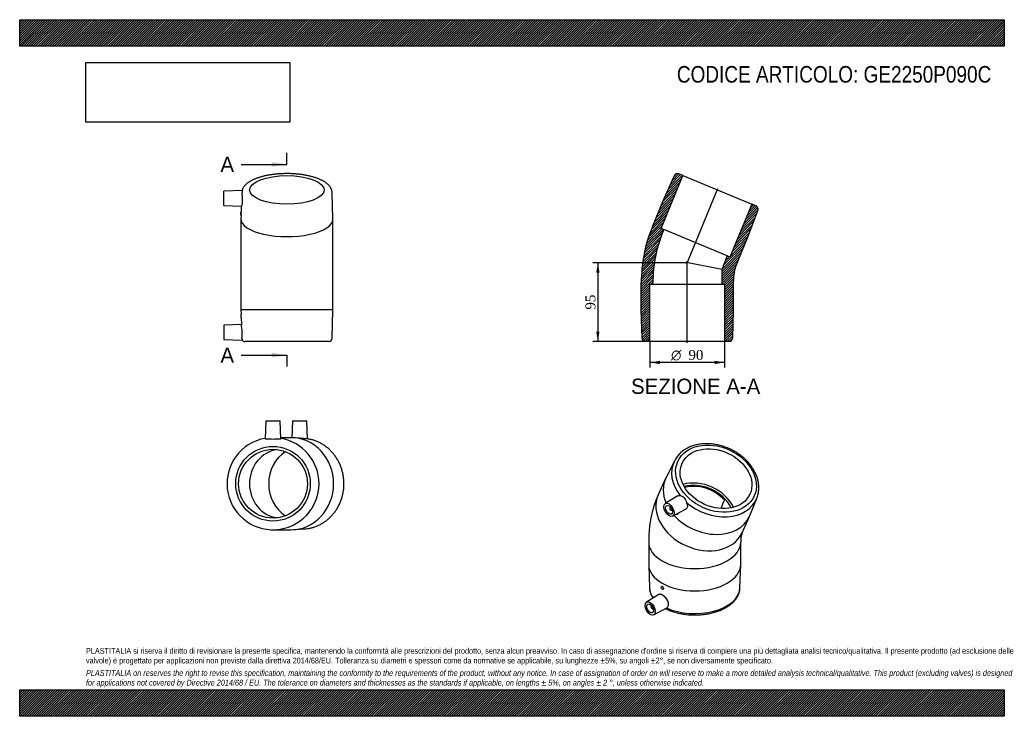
# Model space of a CAD drawing. Header units: millimetres. Extents: x 0 to 1188, y 0 to 840.
import ezdxf
from ezdxf.enums import TextEntityAlignment as Align
from ezdxf.lldxf.tags import DXFTag

# ---------------------------------------------------------------- set-up
doc = ezdxf.new("R2010")
doc.units = ezdxf.units.MM
doc.header["$LTSCALE"] = 4.000000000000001
for name, color, linetype in [('Default', 7, 'Continuous'), ('DV4_Default', 7, 'Continuous'), ('GE2250P090C', 7, 'Continuous')]:
    doc.layers.add(name, color=color, linetype=linetype)
doc.styles.add('SEACAD_Solid_Edge_ANSI', font='seans.ttf')
doc.styles.add('SEACAD_Solid_Edge_ANSI1_Symbols', font='semeca1.ttf')
doc.styles.add('SEACAD_Times_New_Roman', font='times.ttf')
tags = doc.linetypes.add('CENTER2', pattern=[28.575000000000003, 19.05, -3.175, 3.175, -3.175]).pattern_tags.tags
tags[10:11] = [DXFTag(74, 4), DXFTag(75, 0), DXFTag(340, '0'), DXFTag(46, 0.0), DXFTag(50, 0.0), DXFTag(44, 0.0), DXFTag(45, 0.0)]
tags[8:9] = [DXFTag(74, 4), DXFTag(75, 0), DXFTag(340, '0'), DXFTag(46, 0.0), DXFTag(50, 0.0), DXFTag(44, 0.0), DXFTag(45, 0.0)]
tags[6:7] = [DXFTag(74, 4), DXFTag(75, 0), DXFTag(340, '0'), DXFTag(46, 0.0), DXFTag(50, 0.0), DXFTag(44, 0.0), DXFTag(45, 0.0)]
tags[4:5] = [DXFTag(74, 4), DXFTag(75, 0), DXFTag(340, '0'), DXFTag(46, 0.0), DXFTag(50, 0.0), DXFTag(44, 0.0), DXFTag(45, 0.0)]
doc.dimstyles.new('ANSImm', dxfattribs={"dimtxt": 12, "dimasz": 12, "dimexe": 6.000000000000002, "dimexo": 0, "dimgap": 3.000000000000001, "dimtad": 1, "dimdsep": 46, "dimtxsty": 'SEACAD_Times_New_Roman', "dimblk1": '_SE_FILLED', "dimblk2": '_SE_FILLED', "dimsah": 1, "dimcen": 6.000000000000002, "dimazin": 0, "dimtfac": 0.85, "dimtdec": 3, "dimtofl": 0, "dimtmove": 0, "dimatfit": 3, "dimfxl": 1, "dimarcsym": 0})
picture_1 = doc.add_image_def('image1.jpg', size_in_pixel=(4302, 1260))
pattern_1 = [(45, (0, 0), (-1.414213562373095, 1.414213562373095), [])]

# ---------------------------------------------------------------- blocks, each defined once
blk = doc.blocks.new('SE')
at = {"layer": 'GE2250P090C', "color": 7, "linetype": 'Continuous'}
for p, q in [((789.8952036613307, 307.8276835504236), (779.8574978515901, 287.8172778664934)), ((779.3125407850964, 286.6743079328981), (770.3828077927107, 266.9365229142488)), ((794.2449005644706, 265.9220365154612), (778.9890930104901, 256.4493092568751)), ((880.9428156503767, 242.0844412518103), (889.3458426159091, 262.834405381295)), ((785.1931009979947, 252.2386983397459), (784.7070930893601, 251.9581015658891)), ((787.7375923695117, 241.2964626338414), (803.4169243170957, 249.6905358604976)), ((786.7070929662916, 248.4939998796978), (787.1931008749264, 248.7745966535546)), ((793.5280813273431, 243.5944010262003), (793.6658384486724, 243.6739351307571)), ((871.5143729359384, 221.1827631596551), (880.4441059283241, 240.9205481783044)), ((758.9542409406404, 210.1089659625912), (758.9542434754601, 183.1645771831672)), ((869.9542434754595, 183.1645876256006), (869.9542409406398, 210.1089764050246)), ((758.9638530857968, 182.5683199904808), (759.8612062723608, 154.7311596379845)), ((869.047286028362, 154.7311699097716), (869.9446339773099, 182.5683304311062)), ((774.3265958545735, 156.5908004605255), (774.2098163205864, 156.5233777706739)), ((771.1407548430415, 146.8625066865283), (756.2588700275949, 137.6219577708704)), ((776.2098161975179, 153.0592760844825), (776.3788790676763, 153.1568845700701)), ((762.4628780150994, 133.4113468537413), (761.9768701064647, 133.1307500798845)), ((765.0073693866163, 122.4691111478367), (780.6809538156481, 130.8601073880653)), ((763.9768699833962, 129.6666483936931), (764.462877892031, 129.9472451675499))]:
    blk.add_line(p, q, dxfattribs=at)
for centre, radius, start, end in [((821.1663925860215, 291.882966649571), 35.08734797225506, 119.2535403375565, 153.0114668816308), ((896.2847760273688, 212.0534536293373), 137.3443005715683, 156.446694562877, 180.8112070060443), ((969.1191583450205, 207.5198942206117), 130.3067977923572, 155.768038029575, 160.6670334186), ((901.7877765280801, 211.2708973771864), 31.85473353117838, 161.8709491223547, 182.0903624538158)]:
    blk.add_arc(centre, radius, start, end, dxfattribs=at)
for centre, major_axis, ratio in [((840.1610461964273, 286.5257865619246), (-46.10494973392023, 20.85871795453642), 0.7543444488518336), ((840.1610461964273, 286.5257865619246), (40.99928316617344, -18.54882152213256), 0.7543444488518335), ((783.4443512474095, 248.9196562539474), (-4.374999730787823, 7.577722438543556), 0.5773502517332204), ((783.4443512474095, 248.9196562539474), (-2.92499982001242, 5.06624871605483), 0.5773502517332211), ((775.2098162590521, 154.7913269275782), (-0.9999999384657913, 1.732050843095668), 0.5773502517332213), ((760.7141282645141, 130.0923047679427), (4.374999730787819, -7.577722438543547), 0.5773502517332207), ((760.7141282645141, 130.0923047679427), (2.92499982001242, -5.066248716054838), 0.5773502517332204)]:
    blk.add_ellipse(centre, major_axis=major_axis, ratio=ratio, dxfattribs=at)
for centre, major_axis, ratio, start_param, end_param in [((839.1071284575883, 284.1962654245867), (49.7480692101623, -22.50693147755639), 0.7543444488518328, 3.111752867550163, 4.105670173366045), ((829.8783233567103, 263.7974280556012), (50.56578257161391, -22.87687987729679), 0.7543444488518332, 3.111349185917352, 3.834271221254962), ((821.489786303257, 245.2558724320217), (-40.99928316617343, 18.54882152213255), 0.7543444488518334, 3.872039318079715, 5.552738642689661), ((821.489786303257, 245.2558724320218), (-37.81045003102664, 17.10613540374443), 0.754344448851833, 3.866048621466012, 5.558729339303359), ((820.9485903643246, 244.059643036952), (37.8104500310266, -17.10613540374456), 0.7543444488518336, 1.074737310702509, 2.386426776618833), ((820.9485903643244, 244.0596430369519), (-50.56578257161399, 22.87687987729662), 0.7543444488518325, 1.686390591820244e-15, 3.141592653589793), ((839.1071284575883, 284.1962654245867), (49.7480692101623, -22.50693147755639), 0.7543444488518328, 4.326989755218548, 6.313428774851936), ((839.1071284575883, 284.1962654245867), (49.7480692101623, -22.50693147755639), 0.7543444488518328, 0.03024346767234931, 0.03664543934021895), ((785.7070930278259, 250.2260507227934), (-0.9999999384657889, 1.73205084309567), 0.5773502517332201, 0, 3.709895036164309), ((785.7070930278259, 250.2260507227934), (-0.9999999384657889, 1.73205084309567), 0.5773502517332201, 5.71488292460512, 6.283185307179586), ((829.8783233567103, 263.7974280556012), (50.56578257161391, -22.87687987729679), 0.7543444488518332, 4.18673996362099, 6.283185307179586), ((792.5280813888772, 245.326451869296), (0.9999999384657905, -1.732050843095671), 0.5773502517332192, 5.396411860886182, 6.283185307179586), ((792.5280813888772, 245.326451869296), (0.9999999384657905, -1.732050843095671), 0.5773502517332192, 5.712097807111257e-14, 0.8497388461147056), ((829.8783233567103, 263.7974280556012), (50.56578257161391, -22.87687987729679), 0.7543444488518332, 1.62152941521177e-15, 0.03024346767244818), ((814.4542409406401, 210.1089711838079), (55.49999999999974, 5.221216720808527e-06), 0.5773502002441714, 3.141577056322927, 6.28264382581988), ((814.4542434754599, 183.1645824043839), (-55.49999999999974, -5.221216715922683e-06), 0.5773502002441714, 2.754513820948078e-16, 3.141592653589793), ((814.454246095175, 155.3177797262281), (-54.60249403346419, -5.136782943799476e-06), 0.5773502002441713, 0.01860914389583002, 0.4120943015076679), ((814.454246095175, 155.3177797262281), (-54.60249403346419, -5.136782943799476e-06), 0.5773502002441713, 0.8960578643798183, 3.122983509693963), ((762.9768700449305, 131.3986992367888), (0.9999999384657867, -1.73205084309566), 0.5773502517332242, 2.573290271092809, 6.283185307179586), ((762.9768700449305, 131.3986992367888), (0.9999999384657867, -1.73205084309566), 0.5773502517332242, 0, 0.5683023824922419)]:
    blk.add_ellipse(centre, major_axis=major_axis, ratio=ratio, start_param=start_param, end_param=end_param, dxfattribs=at)
for points, knots in [([(889.436919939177, 263.0980850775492), (889.6951492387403, 263.7641470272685), (890.1766502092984, 265.0226755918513), (890.8072732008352, 267.2412176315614), (891.3065730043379, 269.5936798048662), (891.6400893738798, 272.0103609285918), (891.8042453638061, 274.4610922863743), (891.7989572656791, 276.9446572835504), (891.6237315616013, 279.4517933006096), (891.2787856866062, 281.9751102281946), (890.7648225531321, 284.5064357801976), (890.0831583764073, 287.0375708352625), (889.2357374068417, 289.5601528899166), (888.2251534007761, 292.0657760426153), (887.0546443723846, 294.5460488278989), (885.7280722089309, 296.9926665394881), (884.2498891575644, 299.3974705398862), (882.6250967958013, 301.7524979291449), (880.8592018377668, 304.050019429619), (878.9581723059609, 306.2825669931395), (876.9283962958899, 308.4429529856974), (874.7766484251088, 310.5242793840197), (872.5100613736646, 312.5199441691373), (870.1360831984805, 314.4236617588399), (867.6624444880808, 316.229470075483), (865.0971276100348, 317.9317359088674), (862.4483591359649, 319.5251479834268), (859.7245880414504, 321.0047237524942), (856.934464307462, 322.3658166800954), (854.086821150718, 323.604122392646), (851.1906573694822, 324.7156861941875), (848.2551089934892, 325.696915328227), (845.2894236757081, 326.5445878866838), (842.3029359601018, 327.2558603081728), (839.3050545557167, 327.8282724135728), (836.3052437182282, 328.2597555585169), (833.3130052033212, 328.5486414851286), (830.3378728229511, 328.6936724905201), (827.3894029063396, 328.6940149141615), (824.4771596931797, 328.5492847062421), (821.610635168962, 328.2595455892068), (818.7994110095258, 327.8254056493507), (816.0524240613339, 327.2477519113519), (813.3806156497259, 326.528856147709), (810.7868889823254, 325.6683740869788), (808.3033153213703, 324.6783667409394), (805.9967143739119, 323.5952583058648), (804.7064859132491, 322.8797882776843), (804.0200774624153, 322.495478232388)], [0, 0, 0, 0, 0.01739748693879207, 0.03882249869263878, 0.06026204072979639, 0.08172925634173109, 0.1032353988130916, 0.1247892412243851, 0.1463967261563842, 0.1680608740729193, 0.1897819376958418, 0.2115577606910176, 0.2333842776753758, 0.2552560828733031, 0.2771669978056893, 0.2991105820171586, 0.3210805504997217, 0.3430710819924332, 0.3650770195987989, 0.3870939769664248, 0.409118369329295, 0.431147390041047, 0.4531788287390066, 0.4752109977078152, 0.4972431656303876, 0.5192750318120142, 0.5413066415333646, 0.5633383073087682, 0.5853705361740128, 0.6074039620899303, 0.629439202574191, 0.6514768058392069, 0.6735174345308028, 0.695561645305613, 0.7176098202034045, 0.7396620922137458, 0.7617182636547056, 0.7837777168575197, 0.8058390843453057, 0.8279001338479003, 0.8499581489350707, 0.8720095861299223, 0.8940500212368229, 0.9160741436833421, 0.9380758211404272, 0.9600482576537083, 0.9819842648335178, 1, 1, 1, 1]), ([(796.7942201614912, 266.1997018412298), (797.4863362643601, 266.0138053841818), (798.3427328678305, 265.7351284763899), (800.0588041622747, 264.8786716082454), (800.918275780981, 264.2895813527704), (802.3383470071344, 262.7901445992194), (802.9136804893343, 261.8646798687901), (803.8663509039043, 259.9078682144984), (804.2618008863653, 258.8605820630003), (804.6727638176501, 257.8827739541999)], [0, 0, 0, 0, 0.25, 0.25, 0.5, 0.5, 0.75, 0.75, 1, 1, 1, 1]), ([(804.6727638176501, 257.8827739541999), (805.3810115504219, 256.1976332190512), (805.7082175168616, 254.5368171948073), (805.3937263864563, 251.6920446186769), (804.7413670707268, 250.5456096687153), (803.627663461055, 249.809576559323), (803.5245266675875, 249.7483669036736), (803.4181603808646, 249.6918314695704)], [0, 0, 0, 0, 0.125, 0.125, 0.25, 0.25, 0.2622771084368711, 0.2622771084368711, 0.2622771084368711, 0.2622771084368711]), ([(794.106412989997, 244.6886018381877), (794.1144006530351, 244.4422754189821), (794.0762415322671, 244.2177594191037), (793.9145232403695, 243.8772205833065), (793.8027419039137, 243.7549984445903), (793.6659256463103, 243.6757792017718)], [0.304821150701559, 0.304821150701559, 0.304821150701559, 0.304821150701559, 0.375, 0.375, 0.4372151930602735, 0.4372151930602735, 0.4372151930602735, 0.4372151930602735]), ([(759.8746609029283, 154.7918472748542), (759.8740652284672, 154.6264549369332), (759.8750640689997, 153.8781570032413), (760.0430116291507, 152.40804046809), (760.3927416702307, 150.5277479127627), (760.9279011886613, 148.6477131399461), (761.6308521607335, 146.7963024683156), (762.5051479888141, 144.9714975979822), (763.3421793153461, 143.534252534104), (763.8867368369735, 142.7067673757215), (764.0511200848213, 142.4653031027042)], [0.0006723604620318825, 0.0006723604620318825, 0.0006723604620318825, 0.0006723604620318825, 0.004929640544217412, 0.0223216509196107, 0.03972451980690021, 0.05718776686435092, 0.07475452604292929, 0.09245782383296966, 0.1103179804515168, 0.1177459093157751, 0.1177459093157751, 0.1177459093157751, 0.1177459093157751]), ([(776.3798659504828, 153.1574549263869), (776.6401107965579, 153.3081413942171), (776.7896553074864, 153.6397358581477), (776.7700605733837, 154.490114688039), (776.6011506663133, 154.9915759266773), (776.0523603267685, 155.879833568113), (775.6730098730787, 156.2639819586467), (774.9351563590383, 156.6906746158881), (774.5776722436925, 156.7352055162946), (774.3270330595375, 156.591052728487), (774.3266714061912, 156.590844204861), (774.3263099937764, 156.5906352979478)], [0.2501445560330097, 0.2501445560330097, 0.2501445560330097, 0.2501445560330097, 0.3750000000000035, 0.3750000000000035, 0.5000000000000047, 0.5000000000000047, 0.6250000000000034, 0.6250000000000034, 0.7500000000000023, 0.7500000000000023, 0.7501807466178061, 0.7501807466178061, 0.7501807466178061, 0.7501807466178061]), ([(779.0531049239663, 129.98569024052), (779.3484027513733, 129.8344767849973), (780.4462217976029, 129.2845110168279), (782.4031419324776, 128.3809709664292), (784.9789963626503, 127.3279266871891), (787.647009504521, 126.367182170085), (790.3984469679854, 125.5010209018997), (793.2244726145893, 124.7314671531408), (796.1161388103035, 124.0603047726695), (799.0643825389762, 123.4890858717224), (802.0600282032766, 123.0191328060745), (805.0937968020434, 122.6515362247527), (808.1563206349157, 122.3871512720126), (811.2381624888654, 122.226593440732), (814.3298382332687, 122.1702351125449), (817.4218186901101, 122.218203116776), (820.504552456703, 122.370373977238), (823.5685219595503, 122.6263730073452), (826.6042947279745, 122.9855823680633), (829.6025526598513, 123.447152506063), (832.5540885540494, 124.0100091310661), (835.4498266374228, 124.6728631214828), (838.2808388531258, 125.4342213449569), (841.0383555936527, 126.2923972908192), (843.7137694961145, 127.2455198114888), (846.2986309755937, 128.2915374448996), (848.7846345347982, 129.4282147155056), (851.1635958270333, 130.6531155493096), (853.4274213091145, 131.9635676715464), (855.5679985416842, 133.356551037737), (857.5771507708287, 134.8285546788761), (859.4467415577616, 136.3754731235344), (861.1688118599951, 137.9925101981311), (862.7357520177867, 139.6740910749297), (864.1404642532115, 141.4137181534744), (865.3767198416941, 143.2040550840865), (866.4393103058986, 145.0368530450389), (867.3249484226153, 146.904102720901), (868.030003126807, 148.7952653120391), (868.5591288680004, 150.7092673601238), (868.8928713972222, 152.6120732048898), (869.0482545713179, 154.0589954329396), (869.0404824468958, 154.7754222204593), (869.038897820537, 154.9057116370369)], [0.2693755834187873, 0.2693755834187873, 0.2693755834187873, 0.2693755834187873, 0.2763194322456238, 0.2949644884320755, 0.3135966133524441, 0.3322125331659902, 0.3508108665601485, 0.3693915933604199, 0.387955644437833, 0.4065045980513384, 0.4250404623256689, 0.443565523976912, 0.4620822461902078, 0.4805932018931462, 0.499101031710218, 0.517608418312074, 0.5361176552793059, 0.5546309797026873, 0.573151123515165, 0.591680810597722, 0.6102227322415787, 0.6287795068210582, 0.6473536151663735, 0.6659473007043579, 0.6845624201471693, 0.7032002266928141, 0.7218610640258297, 0.7405439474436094, 0.7592460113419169, 0.7779618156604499, 0.7966805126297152, 0.8153857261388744, 0.8340578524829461, 0.8526723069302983, 0.8712005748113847, 0.8896126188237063, 0.9078806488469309, 0.9259837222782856, 0.9439121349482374, 0.9616704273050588, 0.9792782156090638, 0.996768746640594, 1, 1, 1, 1]), ([(780.681389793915, 130.8604880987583), (781.6302399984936, 131.3691235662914), (782.3332367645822, 132.2769250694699), (783.0287141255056, 134.7739142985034), (782.907316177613, 136.4031992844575), (781.7666714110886, 139.7026969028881), (780.7452049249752, 141.3881599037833), (778.3111449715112, 144.2553316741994), (776.8755679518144, 145.4727905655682), (774.2010036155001, 147.01660794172), (772.9493759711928, 147.3554785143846), (771.6705728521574, 147.1238196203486), (771.3908945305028, 147.0174638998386), (771.1412184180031, 146.862257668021)], [0.01289340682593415, 0.01289340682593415, 0.01289340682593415, 0.01289340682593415, 0.125, 0.125, 0.2499999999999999, 0.2499999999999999, 0.3749999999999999, 0.3749999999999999, 0.5, 0.5, 0.625, 0.625, 0.6646867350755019, 0.6646867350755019, 0.6646867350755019, 0.6646867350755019])]:
    blk.add_open_spline(points, degree=3, knots=knots, dxfattribs=at)
blk.add_open_spline([(794.2476533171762, 265.9218141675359), (794.9650805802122, 266.3632499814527), (795.8404593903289, 266.455873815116), (796.7942201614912, 266.1997018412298)], degree=3, dxfattribs=at)
blk = doc.blocks.new('SE1')
at = {"layer": 'GE2250P090C', "color": 7, "linetype": 'Continuous'}
for p, q in [((296.9002755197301, 356.4507429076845), (296.323922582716, 334.440712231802)), ((296.9002755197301, 356.4507429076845), (314.4002755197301, 356.4507429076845)), ((314.9764870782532, 334.446111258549), (314.4002755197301, 356.4507429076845)), ((329.0456838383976, 356.4507429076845), (328.5088724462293, 335.9507429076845)), ((329.0456838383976, 356.4507429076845), (346.5456838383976, 356.4507429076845)), ((347.1214226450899, 334.4641649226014), (346.5456838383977, 356.4507429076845)), ((327.4632311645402, 335.9507429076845), (314.9370869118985, 335.9507429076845)), ((332.1420151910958, 335.9507429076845), (328.1420151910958, 335.9507429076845)), ((328.1420151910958, 335.9507429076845), (328.1420151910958, 335.9458796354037)), ((337.7383520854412, 335.3550765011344), (330.72085112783, 335.8386221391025)), ((332.1420151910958, 335.7406958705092), (332.1420151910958, 335.9507429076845)), ((330.7208511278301, 225.0628636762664), (343.7196764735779, 225.9585565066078)), ((305.65027551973, 224.9507429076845), (314.8346778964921, 224.9507429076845)), ((314.8346778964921, 224.9507429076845), (327.4632311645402, 224.9507429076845))]:
    blk.add_line(p, q, dxfattribs=at)
for radius in [45, 41.50000000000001]:
    blk.add_circle((305.6502755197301, 280.4507429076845), radius, dxfattribs=at)
for start, end in [(99.65416445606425, 0), (0, 80.3458355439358)]:
    blk.add_arc((305.6502755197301, 280.4507429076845), 55.5, start, end, dxfattribs=at)
for centre, major_axis, ratio, start_param, end_param in [((327.4632311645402, 280.4507429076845), (3.677613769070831e-13, -55.49999999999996), 0.9238795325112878, 0, 3.141592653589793), ((315.6000447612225, 280.4507429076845), (-2.272487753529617e-13, -41.5), 0.9238795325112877, 3.266537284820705, 6.158240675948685), ((342.0052015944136, 280.4507429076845), (7.632783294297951e-14, 44.99999999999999), 0.9238795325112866, 0.5371529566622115, 2.604439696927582), ((340.5147363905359, 280.4507429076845), (-1.942890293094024e-13, 54.60249403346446), 0.9238795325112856, 3.20516740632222, 3.269072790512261)]:
    blk.add_ellipse(centre, major_axis=major_axis, ratio=ratio, start_param=start_param, end_param=end_param, dxfattribs=at)
for points, knots in [([(296.3258700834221, 334.4426078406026), (296.3249625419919, 334.4208158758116), (296.4263334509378, 334.4159181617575), (297.1137643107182, 334.4611959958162), (298.1805773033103, 334.5915207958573), (299.6202993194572, 334.7192581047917)], [0.8221710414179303, 0.8221710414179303, 0.8221710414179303, 0.8221710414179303, 0.8749999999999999, 0.8749999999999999, 1, 1, 1, 1]), ([(299.6202993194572, 334.7192581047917), (300.464994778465, 334.7942025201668), (301.4202632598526, 334.678641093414), (303.4650262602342, 334.4302298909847), (304.5642588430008, 334.3059674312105), (306.7382412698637, 334.3060931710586), (307.8351780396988, 334.430180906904), (309.8732553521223, 334.6777935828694), (310.8367237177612, 334.7940989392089), (311.680251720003, 334.7192581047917)], [0, 0, 0, 0, 0.2499999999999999, 0.2499999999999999, 0.4999999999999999, 0.4999999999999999, 0.7499999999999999, 0.7499999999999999, 1, 1, 1, 1]), ([(311.680251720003, 334.7192581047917), (313.1339760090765, 334.5902784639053), (314.1817546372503, 334.4616702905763), (314.8734357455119, 334.4159097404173), (314.9743669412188, 334.4209531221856), (314.9732467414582, 334.4428160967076)], [0, 0, 0, 0, 0.125, 0.125, 0.1777759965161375, 0.1777759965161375, 0.1777759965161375, 0.1777759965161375]), ([(347.1209764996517, 334.4638429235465), (347.1215878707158, 334.4483870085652), (347.0940812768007, 334.4365936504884), (346.7833630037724, 334.39731887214), (345.9331122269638, 334.4696437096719), (343.3703879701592, 334.7752326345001), (341.6451629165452, 335.0023910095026), (339.1331209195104, 335.2470528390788), (338.4360942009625, 335.3055999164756), (337.7379878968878, 335.3532899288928)], [0.0974206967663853, 0.0974206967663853, 0.0974206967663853, 0.0974206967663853, 0.125, 0.125, 0.25, 0.25, 0.375, 0.375, 0.4210329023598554, 0.4210329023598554, 0.4210329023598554, 0.4210329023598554]), ([(346.9675897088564, 226.3011129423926), (347.6299706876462, 226.3969400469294), (348.8384017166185, 226.5753030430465), (350.8641953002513, 226.9873278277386), (352.9155580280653, 227.4957734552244), (354.9599571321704, 228.1007193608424), (356.9752990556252, 228.7955212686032), (358.9630764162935, 229.5804976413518), (360.9185154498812, 230.4539063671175), (362.8385844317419, 231.4143648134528), (364.7198542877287, 232.4602029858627), (366.5590794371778, 233.589639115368), (368.3530495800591, 234.8007352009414), (370.0986369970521, 236.0914119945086), (371.7927914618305, 237.4594485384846), (373.4325491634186, 238.902486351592), (375.015037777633, 240.4180328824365), (376.537482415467, 242.0034656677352), (377.9972111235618, 243.6560367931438), (379.3916602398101, 245.3728777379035), (380.718379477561, 247.1510045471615), (381.9750367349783, 248.987323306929), (383.1594226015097, 250.878635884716), (384.2694545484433, 252.8216459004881), (385.3031807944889, 254.8129648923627), (386.2587838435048, 256.8491186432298), (387.1345836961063, 258.9265536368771), (387.9290407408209, 261.0416436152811), (388.640758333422, 263.1906962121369), (389.268485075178, 265.3699596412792), (389.8111168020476, 267.5756294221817), (390.2676982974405, 269.8038551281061), (390.6374247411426, 272.0507471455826), (390.9196429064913, 274.3123834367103), (391.1138521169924, 276.5848162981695), (391.2197049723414, 278.8640791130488), (391.2370078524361, 281.1461930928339), (391.1657212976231, 283.4271710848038), (391.0059605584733, 285.703026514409), (390.7579955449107, 287.9697808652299), (390.4222498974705, 290.2234732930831), (389.9993003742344, 292.4601651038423), (389.4898761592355, 294.6759457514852), (388.8948579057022, 296.8669395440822), (388.2152765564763, 299.0293123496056), (387.4523119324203, 301.1592782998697), (386.6072910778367, 303.253106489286), (385.6816863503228, 305.3071276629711), (384.6771132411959, 307.3177408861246), (383.5953279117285, 309.2814201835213), (382.4382244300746, 311.1947211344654), (381.2078316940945, 313.054287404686), (379.906310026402, 314.8568571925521), (378.5359474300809, 316.5992695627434), (377.0991554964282, 318.2784706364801), (375.5984649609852, 319.8915196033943), (374.0365209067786, 321.4355945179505), (372.4160776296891, 322.9079978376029), (370.7399931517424, 324.3061616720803), (369.0112235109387, 325.6276526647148), (367.2328164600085, 326.8701766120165), (365.4079060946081, 328.0315822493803), (363.5397029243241, 329.1098661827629), (361.6315000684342, 330.103171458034), (359.6866186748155, 331.0098076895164), (357.7085796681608, 331.8281885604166), (355.7004311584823, 332.5570753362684), (353.6672255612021, 333.1946767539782), (351.6067477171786, 333.742012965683), (349.5440726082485, 334.1903708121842), (348.0029894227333, 334.4622049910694), (347.2259358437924, 334.5678690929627), (347.1187950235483, 334.5819411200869)], [0, 0, 0, 0, 0.0123429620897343, 0.02667663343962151, 0.04101227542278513, 0.05535043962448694, 0.06969163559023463, 0.08403632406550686, 0.09838491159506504, 0.1127377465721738, 0.1270951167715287, 0.1414572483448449, 0.1558243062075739, 0.1701963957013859, 0.1845735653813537, 0.1989558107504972, 0.2133430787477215, 0.2277352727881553, 0.2421322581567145, 0.2565338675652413, 0.27093990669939, 0.2853501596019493, 0.2997643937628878, 0.3141823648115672, 0.3286038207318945, 0.3430285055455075, 0.3574561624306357, 0.3718865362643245, 0.3863193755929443, 0.4007544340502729, 0.4151914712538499, 0.4296302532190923, 0.44407055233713, 0.45851214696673, 0.4729548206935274, 0.4873983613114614, 0.5018425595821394, 0.5162872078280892, 0.5307320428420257, 0.5451768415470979, 0.559621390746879, 0.5740654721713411, 0.5885088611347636, 0.6029513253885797, 0.617392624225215, 0.6318325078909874, 0.6462707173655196, 0.6607069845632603, 0.6751410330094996, 0.6895725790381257, 0.7040013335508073, 0.7184270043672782, 0.7328492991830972, 0.7472679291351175, 0.7616826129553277, 0.7760930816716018, 0.7904990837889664, 0.8049003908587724, 0.8192968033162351, 0.833688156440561, 0.8480743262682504, 0.8624552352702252, 0.8768308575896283, 0.8912012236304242, 0.9055664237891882, 0.9199266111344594, 0.9342820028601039, 0.9486328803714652, 0.9629795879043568, 0.9773225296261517, 0.9916621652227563, 0.9939381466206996, 0.9939381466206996, 0.9939381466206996, 0.9939381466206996])]:
    blk.add_open_spline(points, degree=3, knots=knots, dxfattribs=at)
blk = doc.blocks.new('SE2')
at = {"layer": 'GE2250P090C', "color": 7, "linetype": 'Continuous'}
for p, q in [((268.3175345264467, 633.9045230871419), (246.4634590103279, 633.3322539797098)), ((246.463459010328, 615.8322539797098), (246.463459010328, 633.3322539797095)), ((377.9601617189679, 599.8690185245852), (377.0627090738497, 631.3743956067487)), ((246.463459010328, 615.8322539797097), (267.5667064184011, 615.2796459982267)), ((266.9634590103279, 604.104663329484), (266.9634590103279, 608.1046633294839)), ((267.2016566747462, 608.1046633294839), (266.9634590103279, 608.1046633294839)), ((267.4058587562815, 615.2838579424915), (267.2003829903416, 608.0705620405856)), ((266.9634590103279, 604.1046633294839), (267.1057550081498, 604.1046633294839)), ((266.9634590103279, 599.6375066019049), (266.9634590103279, 569.1494820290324)), ((267.1015492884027, 604.600971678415), (266.966756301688, 599.8690185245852)), ((377.9634590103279, 569.1494820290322), (377.9634590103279, 599.6375066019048)), ((266.9634590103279, 569.1494820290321), (266.9634590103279, 522.9763732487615)), ((377.9634590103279, 522.9763732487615), (377.9634590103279, 569.1494820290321)), ((266.9634590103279, 522.9763732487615), (266.9634590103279, 489.9763732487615)), ((377.9634590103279, 489.9763732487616), (377.9634590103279, 522.9763732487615)), ((377.9634590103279, 489.9763732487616), (266.9634590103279, 489.9763732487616)), ((266.9634590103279, 489.9763732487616), (267.0957257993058, 484.9502352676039)), ((377.0659530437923, 455.8711465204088), (377.9634590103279, 489.9763732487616)), ((266.9634590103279, 484.9763732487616), (266.9634590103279, 480.9763732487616)), ((267.096656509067, 484.9763732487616), (266.9634590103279, 484.9763732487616)), ((266.9634590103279, 480.9763732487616), (267.2005392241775, 480.9763732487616)), ((267.1996418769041, 481.001424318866), (267.4300234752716, 472.2469235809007)), ((267.434073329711, 472.2755081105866), (246.463459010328, 471.7263732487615)), ((246.463459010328, 471.7263732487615), (246.463459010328, 454.2263732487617)), ((246.463459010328, 454.2263732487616), (268.5976956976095, 453.6467678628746)), ((373.067337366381, 451.9763732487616), (271.859580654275, 451.9763732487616))]:
    blk.add_line(p, q, dxfattribs=at)
for centre, radius, start, end in [((248.6231991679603, 606.5566644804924), 18.64280172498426, 352.4496315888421, 4.295922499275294), ((211.8297495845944, 481.5206385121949), 55.37322639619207, 359.4368288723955, 3.578041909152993), ((213.8552082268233, 461.5548210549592), 54.63616951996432, 354.0288494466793, 11.31584326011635), ((271.9009376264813, 455.4088275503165), 3.734719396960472, 172.8891448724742, 208.1563062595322), ((271.8595806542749, 455.9763732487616), 4, 215.3324090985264, 270), ((373.067337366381, 455.9763732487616), 4.000000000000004, 270, 358.4925642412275)]:
    blk.add_arc(centre, radius, start, end, dxfattribs=at)
blk.add_ellipse((322.4634590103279, 634.7449288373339), major_axis=(44.99999999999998, 1.387778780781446e-14), ratio=0.3826834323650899, dxfattribs=at)
for start_param, end_param in [(3.130692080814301, 6.283185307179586), (0, 0.01090057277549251)]:
    blk.add_ellipse((322.4634590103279, 599.637506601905), major_axis=(55.50000000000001, 0), ratio=0.3826834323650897, start_param=start_param, end_param=end_param, dxfattribs=at)
for points, knots in [([(322.4634590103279, 654.4146765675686), (322.0277906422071, 654.4137266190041), (320.9559900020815, 654.4105312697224), (319.0112285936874, 654.3771328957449), (316.7804887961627, 654.3019953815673), (314.5400985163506, 654.1892776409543), (312.3182242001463, 654.0397080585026), (310.112002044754, 653.8533128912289), (307.9268253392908, 653.6303560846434), (305.765812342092, 653.3710838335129), (303.6326186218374, 653.0757881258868), (301.5306717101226, 652.7447835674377), (299.4633655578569, 652.378406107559), (297.4339981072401, 651.9770043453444), (295.4457786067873, 651.5409310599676), (293.5018174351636, 651.070532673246), (291.6051224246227, 650.5661370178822), (289.7585960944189, 650.028039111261), (287.9650365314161, 649.4564849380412), (286.2271429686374, 648.8516534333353), (284.5475283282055, 648.2136373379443), (282.9287416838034, 647.5424244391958), (281.3733046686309, 646.8378821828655), (279.883766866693, 646.0997510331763), (278.462785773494, 645.3276557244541), (277.1132354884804, 644.5211483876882), (275.8383432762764, 643.6798041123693), (274.6421369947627, 642.8036083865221), (273.5293403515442, 641.8931773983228), (272.5052547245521, 640.9500642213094), (271.5752961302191, 639.9768996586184), (270.7444357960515, 638.977256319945), (270.0171691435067, 637.956631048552), (269.3946815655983, 636.9177262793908), (268.8827566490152, 635.8750884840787), (268.4813462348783, 634.8474622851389), (268.3083082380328, 634.2265412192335), (268.2220488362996, 633.9028902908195)], [0, 0, 0, 0, 0.01516958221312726, 0.0439346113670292, 0.07270376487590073, 0.1014786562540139, 0.1302625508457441, 0.1590588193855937, 0.1878709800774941, 0.2167027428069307, 0.2455580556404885, 0.2744411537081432, 0.3033566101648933, 0.3323093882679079, 0.3613048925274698, 0.3903490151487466, 0.4194481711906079, 0.4486093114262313, 0.4778398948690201, 0.5071477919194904, 0.5365410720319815, 0.5660276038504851, 0.5956143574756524, 0.6253062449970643, 0.6551042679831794, 0.6850026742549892, 0.7149848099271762, 0.7450175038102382, 0.7750218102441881, 0.8048986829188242, 0.83452137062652, 0.8637432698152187, 0.8924204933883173, 0.920440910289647, 0.9477479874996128, 0.9743497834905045, 0.9967761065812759, 0.9967761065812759, 0.9967761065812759, 0.9967761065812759]), ([(377.0505409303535, 631.3840337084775), (377.0480006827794, 631.5715831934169), (377.039790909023, 632.055239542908), (376.9242408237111, 632.9374467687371), (376.7106856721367, 633.9562379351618), (376.3998763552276, 634.9727224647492), (375.9982253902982, 635.9753321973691), (375.5031409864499, 636.9672433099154), (374.9136240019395, 637.9474765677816), (374.2278238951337, 638.915631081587), (373.4443957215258, 639.8702055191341), (372.5629094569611, 640.8088832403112), (371.5843825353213, 641.7285806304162), (370.5113930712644, 642.6258643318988), (369.3478183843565, 643.4974249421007), (368.0983014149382, 644.3404768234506), (366.7679174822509, 645.1528095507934), (365.361499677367, 645.9329909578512), (363.8834104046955, 646.680210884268), (362.3372275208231, 647.3941904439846), (360.7261677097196, 648.0748194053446), (359.0532259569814, 648.7220362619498), (357.3212734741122, 649.3357674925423), (355.5331339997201, 649.915897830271), (353.6916385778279, 650.4622603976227), (351.7996624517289, 650.9746384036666), (349.8601482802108, 651.4527728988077), (347.8761194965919, 651.8963731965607), (345.8506862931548, 652.3051280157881), (343.7870478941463, 652.6787162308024), (341.6884869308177, 653.0168168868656), (339.5583782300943, 653.3191175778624), (337.4001335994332, 653.5853236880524), (335.217378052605, 653.8151590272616), (333.0132585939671, 654.0083933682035), (330.7929835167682, 654.1647648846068), (328.5543137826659, 654.284290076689), (326.3229847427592, 654.3661245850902), (324.2440193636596, 654.4082926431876), (323.0490088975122, 654.412960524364), (322.4634590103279, 654.4146765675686)], [0, 0, 0, 0, 0.01148720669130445, 0.03485614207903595, 0.05829816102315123, 0.08195667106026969, 0.1059651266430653, 0.1304407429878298, 0.1554759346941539, 0.1811280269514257, 0.2074095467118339, 0.2342832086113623, 0.2616659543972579, 0.289443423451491, 0.3174908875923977, 0.3456930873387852, 0.3739568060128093, 0.4021998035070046, 0.4303834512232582, 0.4584875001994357, 0.4865031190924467, 0.5144287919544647, 0.5422673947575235, 0.5700242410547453, 0.5977058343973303, 0.6253191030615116, 0.6528709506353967, 0.6803680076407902, 0.7078165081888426, 0.7352222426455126, 0.7625905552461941, 0.7899263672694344, 0.8172342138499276, 0.844518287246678, 0.8717824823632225, 0.8990304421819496, 0.9262656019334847, 0.95349123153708, 0.9807104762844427, 1, 1, 1, 1]), ([(268.31630769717, 633.9044972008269), (268.3304714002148, 633.9048715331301), (268.3450583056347, 633.9025769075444), (268.4839720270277, 633.8556554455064), (268.6082344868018, 633.6176458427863), (268.6081087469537, 632.7854859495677), (268.4840210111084, 632.182937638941), (268.236408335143, 630.7075948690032), (268.1201029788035, 629.8208671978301), (268.1949438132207, 628.8390555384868)], [0.2203956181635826, 0.2203956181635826, 0.2203956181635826, 0.2203956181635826, 0.25, 0.25, 0.5, 0.5, 0.75, 0.75, 1, 1, 1, 1]), ([(268.1949438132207, 628.8390555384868), (268.3239234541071, 627.1470151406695), (268.4525316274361, 625.2157006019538), (268.5168830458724, 621.444849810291), (268.4445582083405, 619.6517967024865), (268.1389692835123, 616.8815632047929), (267.9118109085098, 615.8977556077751), (267.6689909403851, 615.3517994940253), (267.6118829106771, 615.2816855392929), (267.5649391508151, 615.2841860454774)], [0, 0, 0, 0, 0.125, 0.125, 0.25, 0.25, 0.375, 0.375, 0.4197453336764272, 0.4197453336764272, 0.4197453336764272, 0.4197453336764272])]:
    blk.add_open_spline(points, degree=3, knots=knots, dxfattribs=at)
blk = doc.blocks.new('SE4')
at = {"color": 7, "linetype": 'Continuous', "style": 'SEACAD_Solid_Edge_ANSI'}
blk.add_text('A', height=18.4, dxfattribs=at).set_placement((242.230900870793, 674.7275159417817), align=Align.TOP_LEFT)
blk = doc.blocks.new('SE5')
at = {"color": 7, "linetype": 'Continuous', "style": 'SEACAD_Solid_Edge_ANSI'}
blk.add_text('A', height=18.4, dxfattribs=at).set_placement((242.230900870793, 444.6651232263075), align=Align.TOP_LEFT)
blk = doc.blocks.new('SEANNOT_GROUP')
at = {"linetype": 'Continuous'}
blk.add_hatch(color=7, dxfattribs=at).paths.add_polyline_path([(304.0634586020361, 662.4608492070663), (322.4634590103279, 665.5275159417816), (304.0634586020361, 668.594182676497)])
at = {"color": 7, "linetype": 'Continuous'}
blk.add_lwpolyline([(267.2634590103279, 665.5275159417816), (322.4634590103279, 665.5275159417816)], dxfattribs=at)
blk = doc.blocks.new('SEANNOT_GROUP1')
at = {"linetype": 'Continuous'}
blk.add_hatch(color=7, dxfattribs=at).paths.add_polyline_path([(304.0634586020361, 432.3984564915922), (322.4634590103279, 435.4651232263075), (304.0634586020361, 438.5317899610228)])
at = {"color": 7, "linetype": 'Continuous'}
blk.add_lwpolyline([(267.2634590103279, 435.4651232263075), (322.4634590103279, 435.4651232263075)], dxfattribs=at)
blk = doc.blocks.new('SE3')
at = {"layer": 'Default', "color": 7, "linetype": 'CENTER2'}
for p, q in [((322.4634590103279, 665.5275159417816), (322.4634590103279, 679.3275159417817)), ((322.4634590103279, 435.4651232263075), (322.4634590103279, 421.6651232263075))]:
    blk.add_line(p, q, dxfattribs=at)
at = {"layer": 'Default', "color": 7, "linetype": 'CENTER2', "const_width": 0.0001}
blk.add_lwpolyline([(322.4634590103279, 665.5275159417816), (322.4634590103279, 435.4651232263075)], dxfattribs=at)
at = {"layer": 'Default'}
for name in ['SE4', 'SEANNOT_GROUP', 'SE5', 'SEANNOT_GROUP1']:
    blk.add_blockref(name, (0, 0), dxfattribs=at)
blk = doc.blocks.new('SE6')
at = {"layer": 'GE2250P090C', "linetype": 'Continuous'}
h = blk.add_hatch(dxfattribs=at)
h.set_pattern_fill('LINE', scale=0.6299212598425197, angle=45, style=0)
h.set_pattern_definition(pattern_1)
edge = h.paths.add_edge_path()
edge.add_line((760.4911886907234, 451.9763732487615), (760.4911886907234, 520.9763732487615))
edge.add_line((760.4911886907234, 520.9763732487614), (763.9911886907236, 520.9763732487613))
edge.add_line((763.9911886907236, 520.9763732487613), (763.9911886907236, 522.9763732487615))
edge.add_arc((926.1473365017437, 522.9763732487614), 162.1561478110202, 157.5, 180, ccw=False)
edge.add_line((776.3345904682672, 585.0308444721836), (777.0999573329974, 586.8786035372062))
edge.add_line((777.0999573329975, 586.8786035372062), (773.866378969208, 588.2179955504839))
edge.add_line((773.8663789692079, 588.2179955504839), (800.2715358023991, 651.9656832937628))
edge.add_line((800.2715358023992, 651.9656832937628), (795.0942272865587, 654.1101946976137))
edge.add_arc((793.5634935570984, 650.4146765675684), 4, 67.49999999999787, 155.9925642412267)
edge.add_line((789.9095228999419, 652.0420973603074), (776.0288302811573, 620.8764370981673))
edge.add_line((776.0288302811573, 620.8764370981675), (763.4002770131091, 590.3884125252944))
edge.add_arc((926.1473365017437, 522.9763732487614), 176.1561478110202, 157.5000000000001, 180)
edge.add_line((749.9911886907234, 522.9763732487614), (749.9911886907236, 489.9763732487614))
edge.add_line((749.9911886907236, 489.9763732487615), (750.8886946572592, 455.8711465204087))
edge.add_arc((754.8873103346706, 455.9763732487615), 4, 181.5074357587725, 270)
edge.add_line((754.8873103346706, 451.9763732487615), (760.4911886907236, 451.9763732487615))
h = blk.add_hatch(dxfattribs=at)
h.set_pattern_fill('LINE', scale=0.6299212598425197, angle=45, style=0)
h.set_pattern_definition(pattern_1)
edge = h.paths.add_edge_path()
edge.add_line((850.4911886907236, 520.9763732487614), (850.4911886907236, 451.9763732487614))
edge.add_line((850.4911886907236, 451.9763732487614), (856.0950670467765, 451.9763732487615))
edge.add_arc((856.0950670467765, 455.9763732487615), 4, 270, 358.4925642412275)
edge.add_line((860.0936827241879, 455.8711465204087), (860.9911886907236, 489.9763732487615))
edge.add_line((860.9911886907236, 489.9763732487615), (860.9911886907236, 522.9763732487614))
edge.add_arc((926.1473365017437, 522.9763732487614), 65.15614781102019, 157.5000000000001, 180, ccw=False)
edge.add_line((865.950905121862, 547.9105515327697), (878.5794583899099, 578.3985761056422))
edge.add_line((878.5794583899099, 578.3985761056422), (890.8017762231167, 610.2511576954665))
edge.add_arc((887.0672685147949, 611.6841448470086), 4, 339.0074357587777, 427.4999999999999)
edge.add_line((888.5980022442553, 615.3796629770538), (883.420693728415, 617.5241743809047))
edge.add_line((883.420693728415, 617.5241743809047), (857.0155368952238, 553.7764866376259))
edge.add_line((857.0155368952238, 553.7764866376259), (853.7819585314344, 555.1158786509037))
edge.add_line((853.7819585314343, 555.1158786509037), (846.9911886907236, 538.7215100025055))
edge.add_line((846.9911886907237, 538.7215100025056), (846.9911886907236, 520.9763732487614))
edge.add_line((846.9911886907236, 520.9763732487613), (850.4911886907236, 520.9763732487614))
at = {"layer": 'DV4_Default', "color": 7, "linetype": 'CENTER2'}
for p, q in [((804.8794429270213, 545.499488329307), (842.515810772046, 636.3617180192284)), ((805.4911886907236, 450.2263732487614), (805.4911886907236, 548.8253349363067))]:
    blk.add_line(p, q, dxfattribs=at)
at = {"layer": 'GE2250P090C', "color": 7, "linetype": 'Continuous'}
for p, q in [((800.2715358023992, 651.9656832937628), (795.0942272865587, 654.1101946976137)), ((773.8663789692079, 588.2179955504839), (800.2715358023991, 651.9656832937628)), ((776.0288302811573, 620.8764370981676), (789.909522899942, 652.0420973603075)), ((800.2715358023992, 651.9656832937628), (883.4206937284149, 617.5241743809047)), ((763.4002770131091, 590.3884125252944), (776.0288302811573, 620.8764370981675)), ((883.420693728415, 617.5241743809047), (857.0155368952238, 553.7764866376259)), ((890.8017762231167, 610.2511576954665), (878.5794583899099, 578.3985761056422)), ((888.5980022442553, 615.3796629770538), (883.420693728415, 617.5241743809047)), ((777.0999573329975, 586.8786035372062), (773.866378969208, 588.217995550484)), ((776.3345904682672, 585.0308444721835), (777.0999573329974, 586.8786035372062)), ((853.7819585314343, 555.1158786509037), (777.0999573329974, 586.8786035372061)), ((878.5794583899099, 578.3985761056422), (865.950905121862, 547.9105515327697)), ((846.9911886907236, 538.7215100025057), (806.6616204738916, 546.7435598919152)), ((853.7819585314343, 555.1158786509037), (846.9911886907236, 538.7215100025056)), ((857.0155368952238, 553.7764866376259), (853.7819585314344, 555.1158786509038)), ((846.9911886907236, 538.7215100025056), (846.9911886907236, 520.9763732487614)), ((749.9911886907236, 489.9763732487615), (749.9911886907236, 522.9763732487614)), ((763.9911886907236, 520.9763732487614), (763.9911886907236, 522.9763732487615)), ((860.9911886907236, 522.9763732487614), (860.9911886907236, 489.9763732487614)), ((760.4911886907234, 451.9763732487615), (760.4911886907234, 520.9763732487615)), ((760.4911886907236, 520.9763732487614), (763.9911886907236, 520.9763732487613)), ((763.9911886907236, 520.9763732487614), (846.9911886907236, 520.9763732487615)), ((846.9911886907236, 520.9763732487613), (850.4911886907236, 520.9763732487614)), ((850.4911886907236, 520.9763732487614), (850.4911886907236, 451.9763732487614)), ((750.8886946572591, 455.8711465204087), (749.9911886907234, 489.9763732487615)), ((860.9911886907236, 489.9763732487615), (860.0936827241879, 455.8711465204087)), ((760.4911886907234, 451.9763732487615), (754.8873103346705, 451.9763732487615)), ((850.4911886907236, 451.9763732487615), (760.4911886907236, 451.9763732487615)), ((856.0950670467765, 451.9763732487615), (850.4911886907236, 451.9763732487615))]:
    blk.add_line(p, q, dxfattribs=at)
for centre, radius, start, end in [((793.5634935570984, 650.4146765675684), 4.000000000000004, 67.49999999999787, 155.9925642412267), ((887.0672685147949, 611.6841448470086), 4.000000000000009, 339.0074357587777, 67.5), ((926.1473365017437, 522.9763732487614), 176.1561478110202, 157.5000000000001, 180), ((926.1473365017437, 522.9763732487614), 162.1561478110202, 157.5, 180), ((926.1473365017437, 522.9763732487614), 65.15614781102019, 157.5000000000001, 180), ((754.8873103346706, 455.9763732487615), 4.000000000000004, 181.5074357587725, 270), ((856.0950670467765, 455.9763732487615), 4.000000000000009, 270, 358.4925642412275)]:
    blk.add_arc(centre, radius, start, end, dxfattribs=at)
blk = doc.blocks.new('GDimGGroup')
at = {"layer": 'Default', "linetype": 'Continuous'}
for points in [[(772.491185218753, 424.7246121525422), (772.491185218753, 428.7246121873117), (760.4911851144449, 426.724612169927)], [(838.4911885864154, 424.7246121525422), (850.4911886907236, 426.724612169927), (838.4911885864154, 428.7246121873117)]]:
    blk.add_hatch(color=7, dxfattribs=at).paths.add_polyline_path(points)
at = {"layer": 'Default', "color": 7, "linetype": 'Continuous'}
for p, q in [((760.4911886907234, 451.9763732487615), (760.4911886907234, 420.7246121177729)), ((850.4911886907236, 451.9763732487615), (850.4911886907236, 420.7246121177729)), ((850.4911886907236, 426.724612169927), (760.4911851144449, 426.724612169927))]:
    blk.add_line(p, q, dxfattribs=at)
for s, style, p in [('O', 'SEACAD_Solid_Edge_ANSI1_Symbols', (785.9495555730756, 441.724612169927)), ('90', 'SEACAD_Times_New_Roman', (806.8337660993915, 441.724612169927))]:
    blk.add_text(s, height=12, dxfattribs=dict(at, style=style)).set_placement(p, align=Align.TOP_LEFT)
blk = doc.blocks.new('DMBLK8')
at = {"layer": 'Default', "linetype": 'Continuous'}
for points in [[(695.6076607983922, 534.9763731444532), (699.6076608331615, 534.9763731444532), (697.6076608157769, 546.9763732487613)], [(695.6076607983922, 463.9763745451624), (697.6076608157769, 451.9763744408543), (699.6076608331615, 463.9763745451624)]]:
    blk.add_hatch(color=7, dxfattribs=at).paths.add_polyline_path(points)
at = {"layer": 'Default', "color": 7, "linetype": 'Continuous'}
for p, q in [((805.4911886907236, 546.9763732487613), (691.6076607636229, 546.9763732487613)), ((697.6076608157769, 546.9763732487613), (697.6076608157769, 451.9763744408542)), ((760.4911886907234, 451.9763732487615), (691.6076607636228, 451.9763732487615))]:
    blk.add_line(p, q, dxfattribs=at)
at = {"layer": 'Default', "color": 7, "linetype": 'Continuous', "style": 'SEACAD_Times_New_Roman'}
blk.add_text('95', height=12, rotation=90, dxfattribs=at).set_placement((682.6076608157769, 490.3768477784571), align=Align.TOP_LEFT)
blk = doc.blocks.new('_SE_FILLED')
at = {"color": 0}
blk.add_line((0, 0), (-1, 0), dxfattribs=at)
blk.add_solid([(0, 0), (-1, -0.1665), (-1, 0.1665), (0, 0)], dxfattribs=at)

msp = doc.modelspace()

# ---------------------------------------------------------------- hatches: boundary and pattern name
at = {"layer": 'Default', "linetype": 'Continuous'}
h = msp.add_hatch(dxfattribs=at)
h.set_pattern_fill('LINE', scale=0.6299212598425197, angle=45, style=0)
h.set_pattern_definition(pattern_1)
h.paths.add_polyline_path([(1188, 808.0000131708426), (1188, 840.0000131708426), (1.020126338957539e-05, 840.0000131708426), (1.020126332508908e-05, 808.0000131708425)])
for points in [[(1188, 808.0000131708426), (1188, 840.0000131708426), (1.020126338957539e-05, 840.0000131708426), (1.020126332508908e-05, 808.0000131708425)], [(1187.999983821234, -1.146095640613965e-05), (1187.999983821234, 31.99999999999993), (-1.61787658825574e-05, 31.99999999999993), (-1.61787658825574e-05, -1.146095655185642e-05)]]:
    msp.add_hatch(color=7, dxfattribs=at).paths.add_polyline_path(points)
h = msp.add_hatch(dxfattribs=at)
h.set_pattern_fill('LINE', scale=0.6299212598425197, angle=45, style=0)
h.set_pattern_definition(pattern_1)
h.paths.add_polyline_path([(1187.999983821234, -1.146095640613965e-05), (1187.999983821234, 31.99999999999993), (-1.61787658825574e-05, 31.99999999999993), (-1.61787658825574e-05, -1.146095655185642e-05)])

# ---------------------------------------------------------------- linework, layer by layer
at = {"layer": 'Default', "color": 7, "linetype": 'Continuous'}
for p, q in [((1.020126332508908e-05, 840.0000131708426), (1188, 840.0000131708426)), ((1.020126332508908e-05, 808.0000131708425), (1.020126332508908e-05, 840.0000131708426)), ((1188, 840.0000131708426), (1188, 808.0000131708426)), ((1188, 808.0000131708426), (1.020126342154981e-05, 808.0000131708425)), ((-1.61787658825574e-05, 31.99999999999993), (1187.999983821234, 31.99999999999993)), ((-1.61787658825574e-05, -1.146095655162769e-05), (-1.61787658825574e-05, 31.99999999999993)), ((1187.999983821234, 31.99999999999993), (1187.999983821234, -1.146095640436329e-05)), ((1187.999983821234, -1.146095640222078e-05), (-1.617876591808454e-05, -1.146095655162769e-05))]:
    msp.add_line(p, q, dxfattribs=at)

# ---------------------------------------------------------------- block references
at = {"layer": 'Default'}
for name in ['SE3', 'SE2', 'SE6', 'GDimGGroup', 'SE1', 'SE']:
    msp.add_blockref(name, (0, 0), dxfattribs=at)

# ---------------------------------------------------------------- texts
at = {"layer": 'Default', "color": 7, "linetype": 'Continuous', "style": 'SEACAD_Solid_Edge_ANSI'}
msp.add_text('SEZIONE A-A', height=18.4, dxfattribs=at).set_placement((737.6651184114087, 407.1524879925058), align=Align.TOP_LEFT)
at = {"layer": 'Default', "attachment_point": 1}
for s, insert, char_height, width in [('{\\fArial Narrow|b0||i0||c0|p34;\\C7;\\H20.;\\W1.;CODICE ARTICOLO: GE2250P090C}', (792.9180351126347, 784.1340700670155), 20, 378.5732814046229), ("{\\fArial Narrow|b0||i0||c0|p34;\\C7;\\H7.;\\W1.;PLASTITALIA si riserva il diritto di revisionare la presente specifica, mantenendo la conformità alle prescrizioni del prodotto, senza alcun preavviso. In caso di assegnazione d'ordine si riserva di compiere una più dettagliata analisi tecnico/qualitativa. Il presente prodotto (ad esclusione delle \\P}{\\fArial Narrow|b0||i0||c0|p34;\\C7;\\H7.;\\W1.;valvole) è progettato per applicazioni non previste dalla direttiva 2014/68/EU. Tolleranza su diametri e spessori come da normative se applicabile, su lunghezze ±5%, su angoli ±2°, se non diversamente specificato.\\P}{\\fArial Narrow|b0||i0||c0|p34;\\C7;\\H2.;\\W1.;   \\P}{\\fArial Narrow|b0||i1||c0|p34;\\C7;\\H7.;\\W1.;PLASTITALIA on reserves the right to revise this specification, maintaining the conformity to the requirements of the product, without any notice. In case of assignation of order on will reserve to make a more detailed analysis technical/qualitative. This product (excluding valves) is designed \\P}{\\fArial Narrow|b0||i1||c0|p34;\\C7;\\H7.;\\W1.;for applications not covered by Directive 2014/68 / EU. The tolerance on diameters and thicknesses as the standards if applicable, on lengths ± 5%, on angles ± 2 °, unless otherwise indicated.\\P}", (79.99998382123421, 82.40946089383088), 7.000000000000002, 1028)]:
    msp.add_mtext(s, dxfattribs=dict(at, insert=insert, char_height=char_height, width=width))

# ---------------------------------------------------------------- dimensions: what is measured, and where the dimension line sits
at = {"layer": 'Default', "color": 7, "linetype": 'Continuous'}
dim = msp.add_linear_dim(base=(697.6076608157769, 451.9763732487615), p1=(805.4911886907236, 546.9763732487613), p2=(760.4911886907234, 451.9763732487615), angle=90, text='\\A1;<>', dimstyle='ANSImm', dxfattribs=at)
dim.commit()
dim.dimension.update_dxf_attribs({"geometry": 'DMBLK8', "text_midpoint": (697.6076608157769, 499.4763738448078), "dimtype": 160})

# ---------------------------------------------------------------- pictures from other files: only their frames are drawn
image = msp.add_image(picture_1, insert=(80.0000102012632, 716.4127117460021), size_in_units=(245.8285714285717, 72))
image.dxf.flags = 7

doc.saveas('drawing.dxf')
